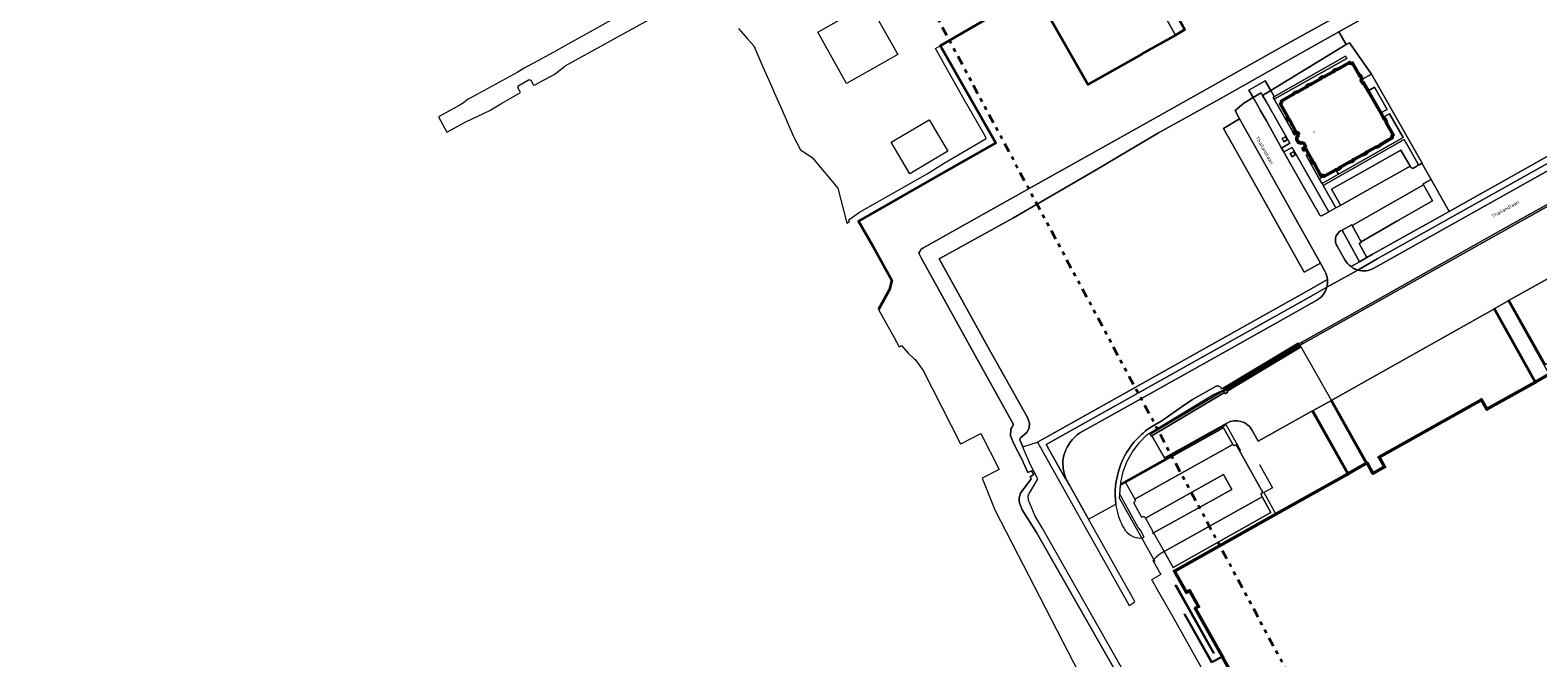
# Model space of a CAD drawing. Header units: metres. Extents: x 113441 to 115918, y 474822 to 477887.
# Tile 2 of 145: x 113980 to 114391, y 475643 to 475815. Entities that reach past the tile are written whole.
import ezdxf
from ezdxf.enums import TextEntityAlignment as Align

# ---------------------------------------------------------------- set-up
doc = ezdxf.new("R2010")
doc.units = ezdxf.units.M
doc.linetypes.add('AL-TEKENBLADGRENS', pattern=[11.5, 2.5, -1.5, 1, -1.5, 1, -1.5, 2.5])
for name, color, linetype, lineweight in [('B-WE-GK-BESCHOEIING-G', 252, 'GK-BESCHOEIING', 35), ('B-WE-GR-GRAS-GV', 252, 'Continuous', 13), ('B-WE-GR-GROENVOORZIENING-GV', 252, 'Continuous', 18), ('B-WE-IE-TERREINAFSCHEIDING_KUNSTMATIG_HEKWERK-G', 252, 'IE-TERREINAFSCHEIDING-KUNSTMATIG', 18), ('B-WE-IE-TERREINAFSCHEIDING_KUNSTMATIG_MUUR-GV', 252, 'Continuous', 18), ('B-WE-OG-BEBOUWING-GV', 7, 'Continuous', 50), ('B-WE-OG-BEBOUWING-T18', 7, 'Continuous', 50), ('B-WE-OG-TERREIN_ERF-GV', 252, 'Continuous', 18), ('B-WE-OG-TOPOGRAFIE-T18', 7, 'Continuous', 18), ('B-WE-OG-WATER-GV', 252, 'Continuous', 18), ('B-WE-OG-WATER_SLOOT-GV', 252, 'Continuous', 18), ('B-WE-VH-VERHARDING_GESLOTEN-GV', 252, 'Continuous', 18), ('B-WE-VH-VERHARDING_HALFVERHARDING-GV', 252, 'Continuous', 18), ('B-WE-VH-VERHARDING_OPEN-GV', 252, 'Continuous', 18), ('X-XX-AL-TEKENBLADGRENS-G', 252, 'AL-TEKENBLADGRENS', 35)]:
    doc.layers.add(name, color=color, linetype=linetype, lineweight=lineweight)
doc.styles.add('NLCS-ISO-ANNOTATIEF-T18', font='NLCS-ISO.ttf', dxfattribs={"height": 1.8})
doc.linetypes.add('GK-BESCHOEIING', pattern='A,30,-5,[1,NLCS.SHX,S=1,R=0,X=0,Y=0],-5', length=40)
doc.linetypes.add('IE-TERREINAFSCHEIDING-KUNSTMATIG', pattern='A,4,[82,NLCS.SHX,S=0.75,R=90,X=0,Y=0],4,-2', length=10)

msp = doc.modelspace()

# ---------------------------------------------------------------- linework, layer by layer
at = {"layer": 'B-WE-GK-BESCHOEIING-G', "ltscale": 0.5, "flags": 128}
msp.add_lwpolyline([(114331.457, 475846.649), (114331.127, 475846.463), (114330.728, 475846.239), (114316.204, 475838.064), (114299.146, 475828.434), (114290.334, 475823.529), (114290.233, 475823.487), (114295.089, 475814.862), (114292.466, 475813.38), (114283.324, 475808.217), (114283.283, 475808.199), (114268.606, 475799.866), (114254.078, 475825.414), (114228.312, 475810.459), (114228.36, 475810.389), (114243.452, 475783.913), (114227.908, 475775.101), (114206.001, 475762.616), (114209.999, 475755.64), (114215.09, 475746.443), (114214.504, 475743.887), (114211.459, 475738.502)], dxfattribs=at)
at = {"layer": 'B-WE-GR-GRAS-GV'}
msp.add_lwpolyline([(114405.781, 475823.25), (114403.913, 475826.524), (114402.475, 475829.044), (114394.53, 475842.97), (114387.844, 475839.262), (114387.131, 475840.476), (114374.086, 475833.493), (114346.366, 475819.475), (114337.091, 475814.262), (114339.082, 475810.782), (114339.945, 475811.278), (114346.037, 475802.701), (114359.791, 475778.388), (114359.753, 475778.366), (114362.267, 475773.937), (114367.198, 475765.249), (114421.15, 475795.482), (114419.868, 475797.895)], close=True, dxfattribs=at)
for points in [[(114333.231, 475748.951), (114332.048, 475751.098), (114327.642, 475748.636), (114322.458, 475757.965), (114312.676, 475775.28), (114305.594, 475787.913), (114310.01, 475790.464), (114308.754, 475792.759), (114311.127, 475794.775), (114313.702, 475796.331), (114312.552, 475798.375), (114317.002, 475800.89), (114318.493, 475798.247), (114323.439, 475801.274), (114339.082, 475810.782), (114337.091, 475814.262), (114325.221, 475807.59), (114306.609, 475797.044), (114304.307, 475795.768), (114287.912, 475786.681), (114270.868, 475776.549), (114248.285, 475763.477), (114228.014, 475752.283), (114241.316, 475728.288), (114252.135, 475708.969), (114252.7, 475707.454), (114252.573, 475706.122), (114251.957, 475704.87), (114250.191, 475703.483), (114250.009, 475702.917), (114250.837, 475700.978), (114254.875, 475702.254), (114328.042, 475743.297)], [(114328.042, 475743.297), (114333.95, 475746.612)]]:
    msp.add_lwpolyline(points, dxfattribs=at)
msp.add_lwpolyline([(114333.95, 475746.612, 0.108567), (114333.231, 475748.951)], format="xyb", dxfattribs=at)
at = {"layer": 'B-WE-GR-GROENVOORZIENING-GV'}
for points in [[(114280.428, 475841.435), (114271.046, 475857.85), (114267.345, 475864.399), (114266.678, 475864.757), (114265.866, 475864.178), (114265.793, 475863.76), (114266.89, 475859.416), (114268.247, 475856.445), (114292.466, 475813.38), (114295.089, 475814.862), (114290.233, 475823.487), (114289.497, 475824.773), (114289.378, 475825.485)], [(114317.246, 475795.254), (114316.278, 475796.904), (114315.883, 475797.603), (114313.702, 475796.331), (114315.134, 475793.797), (114315.637, 475792.908), (114317.314, 475789.924), (114321.465, 475782.526), (114323.703, 475783.838)], [(114322.487, 475785.627), (114322.976, 475784.766), (114322.106, 475784.272), (114321.617, 475785.133)], [(114324.312, 475780.174), (114323.823, 475781.035), (114324.693, 475781.529), (114325.181, 475780.668)], [(114367.198, 475765.249), (114362.267, 475773.937), (114360.101, 475772.762), (114360.213, 475772.525), (114362.638, 475768.143), (114352.901, 475762.573), (114343.144, 475756.966), (114343.202, 475756.811), (114342.642, 475756.464), (114344.737, 475752.686), (114346.483, 475753.641)]]:
    msp.add_lwpolyline(points, close=True, dxfattribs=at)
for points in [[(114490.238, 475831.784), (114490.007, 475832.139), (114347.577, 475752.274), (114342.239, 475749.236)], [(114346.641, 475749.715), (114348.432, 475750.735), (114422.758, 475792.456)], [(114354.943, 475784.866), (114332.795, 475772.323), (114336.231, 475766.187), (114337.171, 475766.687), (114337.185, 475766.695)], [(114358.659, 475778.264), (114358.654, 475778.273), (114354.943, 475784.866)], [(114324.352, 475782.667), (114322.047, 475781.489), (114322.089, 475781.415), (114327.02, 475772.801), (114331.883, 475764.256)], [(114332.509, 475764.098), (114334.319, 475765.082), (114334.375, 475765.114), (114324.352, 475782.667)], [(114337.355, 475767.336), (114335.086, 475771.307), (114342.676, 475775.609), (114353.976, 475781.963), (114356.504, 475777.591), (114356.575, 475777.43)], [(114357.607, 475777.175), (114358.493, 475777.689)], [(114340.429, 475750.162), (114342.718, 475751.52), (114337.958, 475760.129)], [(114336.586, 475755.753), (114338.719, 475751.997)], [(114333.779, 475744.572), (114328.858, 475741.786), (114257.24, 475701.606), (114262.459, 475692.271), (114262.606, 475692.328)], [(114323.337, 475736.667), (114329.61, 475740.193), (114331.05, 475740.991), (114331.388, 475741.207)], [(114265.001, 475703.593), (114265.045, 475703.634), (114265.089, 475703.675), (114265.8, 475704.325), (114266.611, 475704.869), (114276.2, 475710.262), (114306.311, 475727.111), (114323.337, 475736.667)]]:
    msp.add_lwpolyline(points, dxfattribs=at)
for points in [[(114356.575, 475777.43, 0.4239393), (114357.607, 475777.175)], [(114358.493, 475777.689, 0.4040519), (114358.659, 475778.264)], [(114331.883, 475764.256, 0.4221955), (114332.509, 475764.098)], [(114337.185, 475766.695, 0.4104194), (114337.355, 475767.336)], [(114337.958, 475760.129, 0.3547854), (114336.188, 475756.871)], [(114336.188, 475756.871, 0.0874317), (114336.586, 475755.753)], [(114338.719, 475751.997, 0.1170297), (114340.429, 475750.162)], [(114342.239, 475749.236, 0.2025364), (114346.641, 475749.715)], [(114331.388, 475741.207, 0.18933), (114333.779, 475744.572)], [(114261.87, 475697.763, -0.1651351), (114265.001, 475703.593)], [(114262.606, 475692.328, -0.1315894), (114261.87, 475697.763)]]:
    msp.add_lwpolyline(points, format="xyb", dxfattribs=at)
at = {"layer": 'B-WE-IE-TERREINAFSCHEIDING_KUNSTMATIG_HEKWERK-G'}
for points in [[(114286.949, 475669.624), (114277.221, 475686.944), (114277.315, 475688.042), (114277.592, 475691.276), (114278.249, 475694.222), (114279.282, 475697.038), (114280.769, 475699.662), (114282.566, 475702.092), (114284.708, 475704.235), (114287.232, 475705.846), (114302.69, 475715.138), (114305.395, 475716.494), (114305.612, 475716.096), (114326.509, 475728.597), (114335.23, 475713.3), (114341.096, 475702.867)], [(114310.326, 475699.864), (114306.379, 475706.99), (114277.562, 475690.853)], [(114315.403, 475696.12), (114318.937, 475689.833), (114316.57, 475688.509), (114319.924, 475682.623)]]:
    msp.add_lwpolyline(points, dxfattribs=at)
at = {"layer": 'B-WE-IE-TERREINAFSCHEIDING_KUNSTMATIG_MUUR-GV'}
for points in [[(114322.106, 475784.272), (114322.976, 475784.766), (114322.487, 475785.627), (114321.617, 475785.133)], [(114325.181, 475780.668), (114324.693, 475781.529), (114323.823, 475781.035), (114324.312, 475780.174)], [(114383.273, 475740.8), (114393.138, 475723.314), (114393.444, 475723.483), (114383.577, 475740.972)], [(114379.652, 475738.756), (114379.347, 475738.584), (114390.538, 475718.555), (114390.843, 475718.726)], [(114330.07, 475710.923), (114329.752, 475710.75), (114339.413, 475693.562), (114339.718, 475693.733)], [(114334.878, 475713.532), (114344.488, 475696.411), (114344.794, 475696.582), (114335.189, 475713.701)]]:
    msp.add_lwpolyline(points, close=True, dxfattribs=at)
at = {"layer": 'B-WE-OG-BEBOUWING-GV'}
for points in [[(114349.207, 475790.954), (114348.55, 475792.109), (114345.109, 475798.162), (114343.853, 475800.37), (114343.61, 475800.232), (114343.116, 475801.102), (114343.359, 475801.24), (114343.163, 475801.991), (114342.619, 475802.544), (114340.826, 475805.701), (114340.592, 475805.566), (114340.157, 475805.683), (114340.023, 475805.917), (114336.828, 475804.105), (114336.077, 475803.906), (114335.518, 475803.37), (114333.187, 475802.034), (114332.421, 475801.839), (114331.872, 475801.301), (114329.508, 475799.969), (114328.774, 475799.775), (114328.223, 475799.234), (114325.879, 475797.903), (114325.128, 475797.714), (114324.568, 475797.164), (114321.363, 475795.347), (114321.492, 475795.097), (114321.364, 475794.665), (114321.138, 475794.529), (114322.952, 475791.312), (114323.146, 475790.574), (114323.677, 475790.021), (114325.295, 475787.172), (114325.319, 475787.128), (114324.771, 475786.817), (114325.013, 475786.391), (114325.553, 475786.697), (114325.632, 475786.558), (114325.901, 475786.711), (114326.222, 475786.146)], [(114327.407, 475784.059), (114328, 475783.015), (114327.73, 475782.862), (114327.809, 475782.723), (114327.27, 475782.417), (114327.512, 475781.991), (114328.06, 475782.302), (114328.833, 475780.941), (114329.66, 475779.485), (114329.856, 475778.734), (114330.393, 475778.188), (114332.209, 475774.983), (114332.449, 475775.11), (114332.883, 475775.002), (114333.021, 475774.78), (114336.24, 475776.587), (114336.962, 475776.775), (114337.535, 475777.319), (114339.887, 475778.661), (114340.626, 475778.855), (114341.183, 475779.399), (114343.534, 475780.725), (114344.274, 475780.92), (114344.838, 475781.466), (114347.189, 475782.791), (114347.931, 475782.989), (114348.496, 475783.532), (114350.839, 475784.876), (114351.7, 475785.343), (114351.573, 475785.586), (114351.695, 475786.014), (114351.929, 475786.157), (114350.115, 475789.356), (114349.914, 475790.105), (114349.376, 475790.656), (114349.207, 475790.954)], [(114394.513, 475720.783), (114390.843, 475718.726), (114390.538, 475718.555), (114377.469, 475711.228), (114375.995, 475713.837), (114348.081, 475698.141), (114349.555, 475695.516), (114346.389, 475693.739), (114344.794, 475696.582), (114344.488, 475696.411), (114339.718, 475693.733), (114339.413, 475693.562), (114319.924, 475682.623), (114292.21, 475667.068), (114295.475, 475661.251), (114296.347, 475661.741), (114298.789, 475657.389), (114297.908, 475656.916), (114305.221, 475643.878), (114305.365, 475643.621), (114348.272, 475567.122)]]:
    msp.add_lwpolyline(points, dxfattribs=at)
msp.add_lwpolyline([(114326.222, 475786.146, 1.0000048), (114327.407, 475784.059)], format="xyb", dxfattribs=at)
at = {"layer": 'B-WE-OG-TERREIN_ERF-GV'}
msp.add_lwpolyline([(114173.275, 475815.146), (114174.47, 475813.789), (114175.626, 475812.476), (114177.45, 475810.405), (114179.927, 475804.742), (114182.338, 475799.229), (114183.019, 475797.672), (114185.085, 475793.065), (114188.305, 475785.72), (114190.222, 475782.088), (114193.377, 475779.947), (114200.322, 475771.554), (114202.831, 475762.046), (114203.595, 475762.441), (114203.329, 475762.902), (114206.307, 475765), (114224.737, 475775.538), (114229.188, 475778.303), (114240.88, 475785.132), (114240.466, 475785.952), (114234.6, 475796.26), (114227.031, 475809.722), (114228.312, 475810.459), (114254.078, 475825.414), (114268.606, 475799.866), (114283.283, 475808.199), (114283.324, 475808.217), (114292.466, 475813.38), (114268.247, 475856.445)], dxfattribs=at)
for points in [[(114216.727, 475808.045), (114202.75, 475800.106), (114194.881, 475814.156), (114208.83, 475821.98)], [(114339.945, 475811.278), (114339.082, 475810.782), (114323.439, 475801.274), (114318.493, 475798.247), (114318.506, 475798.224), (114319.429, 475796.566), (114319.487, 475796.605), (114338.919, 475807.611), (114339.228, 475807.018), (114319.434, 475795.838), (114324.585, 475786.769), (114325.295, 475787.172), (114323.677, 475790.021), (114323.146, 475790.574), (114322.952, 475791.312), (114321.138, 475794.529), (114321.364, 475794.665), (114321.492, 475795.097), (114321.363, 475795.347), (114324.568, 475797.164), (114325.128, 475797.714), (114325.879, 475797.903), (114328.223, 475799.234), (114328.774, 475799.775), (114329.508, 475799.969), (114331.872, 475801.301), (114332.421, 475801.839), (114333.187, 475802.034), (114335.518, 475803.37), (114336.077, 475803.906), (114336.828, 475804.105), (114340.023, 475805.917), (114340.157, 475805.683), (114340.592, 475805.566), (114340.826, 475805.701), (114342.619, 475802.544), (114343.163, 475801.991), (114343.359, 475801.24), (114346.037, 475802.701)], [(114345.109, 475798.162), (114348.55, 475792.109), (114350.264, 475793.034), (114346.767, 475799.167)], [(114225.275, 475790.231), (114230.369, 475781.639), (114220.047, 475775.519), (114214.952, 475784.112)], [(114349.207, 475790.954), (114349.376, 475790.656), (114349.914, 475790.105), (114350.115, 475789.356), (114351.929, 475786.157), (114351.695, 475786.014), (114351.573, 475785.586), (114351.7, 475785.343), (114350.839, 475784.876), (114348.496, 475783.532), (114347.931, 475782.989), (114347.189, 475782.791), (114344.838, 475781.466), (114344.274, 475780.92), (114343.534, 475780.725), (114341.183, 475779.399), (114340.626, 475778.855), (114339.887, 475778.661), (114337.535, 475777.319), (114336.962, 475776.775), (114336.24, 475776.587), (114336.943, 475775.379), (114354.639, 475785.389), (114350.936, 475791.862)], [(114330.393, 475778.188), (114329.856, 475778.734), (114329.66, 475779.485), (114328.833, 475780.941), (114328.137, 475780.547), (114331.741, 475774.173), (114333.021, 475774.78), (114332.883, 475775.002), (114332.449, 475775.11), (114332.209, 475774.983)], [(114336.943, 475775.379), (114336.24, 475776.587), (114333.021, 475774.78), (114331.741, 475774.173), (114332.49, 475772.86)]]:
    msp.add_lwpolyline(points, close=True, dxfattribs=at)
at = {"layer": 'B-WE-OG-WATER-GV'}
for points in [[(114295.089, 475814.862), (114292.466, 475813.38), (114283.324, 475808.217), (114283.283, 475808.199), (114268.606, 475799.866), (114254.078, 475825.414), (114228.312, 475810.459), (114228.36, 475810.389), (114243.452, 475783.913), (114227.908, 475775.101), (114206.001, 475762.616), (114209.999, 475755.64), (114215.09, 475746.443), (114214.504, 475743.887), (114211.459, 475738.502), (114212.387, 475736.821), (114215.707, 475730.817), (114217.143, 475728.256), (114217.445, 475728.439), (114217.716, 475728.604), (114219.517, 475726.583), (114221.226, 475724.991), (114221.546, 475724.693), (114223.683, 475721.857), (114233.806, 475701.776), (114234.105, 475701.928), (114239.39, 475704.622), (114244.372, 475694.84), (114239.722, 475692.449), (114243.196, 475683.745), (114281.582, 475609.263)], [(114250.23, 475688.348), (114253.129, 475692.239), (114252.86, 475692.806), (114253.834, 475693.391), (114253.243, 475694.479), (114252.201, 475693.939), (114250.571, 475697.608), (114248.503, 475701.64), (114247.461, 475703.967), (114247.55, 475705.835), (114247.892, 475706.238), (114248.283, 475707.066), (114237.881, 475725.954), (114223.065, 475752.564), (114222.483, 475753.854), (114222.715, 475754.301), (114223.11, 475754.915), (114223.597, 475755.239), (114245.756, 475767.686), (114268.849, 475780.605), (114286.385, 475790.384), (114305.53, 475801.126), (114322.962, 475810.985), (114345.129, 475823.327)], [(114254.546, 475677.572), (114250.694, 475683.829), (114249.919, 475685.656)], [(114322.866, 475557.777), (114254.546, 475677.572)]]:
    msp.add_lwpolyline(points, dxfattribs=at)
msp.add_lwpolyline([(114249.919, 475685.656, -0.1539413), (114250.23, 475688.348)], format="xyb", dxfattribs=at)
at = {"layer": 'B-WE-OG-WATER_SLOOT-GV'}
for points in [[(114345.129, 475823.327), (114322.962, 475810.985), (114305.53, 475801.126), (114286.385, 475790.384), (114268.849, 475780.605), (114245.756, 475767.686), (114223.597, 475755.239), (114223.11, 475754.915), (114222.715, 475754.301), (114222.483, 475753.854), (114223.065, 475752.564), (114237.881, 475725.954), (114248.283, 475707.066), (114247.892, 475706.238), (114247.55, 475705.835), (114247.461, 475703.967), (114248.503, 475701.64), (114250.571, 475697.608), (114252.201, 475693.939), (114253.243, 475694.479), (114253.834, 475693.391), (114252.86, 475692.806), (114253.129, 475692.239), (114250.23, 475688.348)], [(114304.307, 475795.768), (114306.609, 475797.044), (114325.221, 475807.59), (114337.091, 475814.262), (114346.366, 475819.475)], [(114252.919, 475688.797), (114254.956, 475692.29), (114252.859, 475696.241), (114251.162, 475700.216), (114250.837, 475700.978), (114250.009, 475702.917), (114250.191, 475703.483), (114251.957, 475704.87), (114252.573, 475706.122), (114252.7, 475707.454), (114252.135, 475708.969), (114241.316, 475728.288), (114228.014, 475752.283), (114248.285, 475763.477), (114270.868, 475776.549), (114287.912, 475786.681), (114304.307, 475795.768)], [(114249.919, 475685.656), (114250.694, 475683.829), (114254.546, 475677.572), (114322.866, 475557.777), (114332.994, 475540.452), (114352.95, 475505.596), (114353.163, 475504.903), (114354.984, 475503.935), (114356.859, 475503.45), (114361.213, 475505.853), (114369.922, 475490.488), (114372.278, 475491.532), (114370.799, 475494.216), (114368.497, 475499.234), (114366.129, 475504.961), (114362.554, 475510.764), (114355.534, 475506.971), (114353.423, 475507.865), (114324.042, 475559.192), (114256.147, 475678.85), (114254.172, 475682.079), (114252.44, 475686.402), (114252.336, 475687.578)]]:
    msp.add_lwpolyline(points, dxfattribs=at)
for points in [[(114250.23, 475688.348, 0.1539413), (114249.919, 475685.656)], [(114252.336, 475687.578, -0.0599129), (114252.919, 475688.797)]]:
    msp.add_lwpolyline(points, format="xyb", dxfattribs=at)
at = {"layer": 'B-WE-VH-VERHARDING_GESLOTEN-GV'}
for points in [[(114116.687, 475800.911), (114117.25, 475799.91), (114117.367, 475799.7), (114117.765, 475799.795), (114119.026, 475800.478), (114122.938, 475802.6), (114124.032, 475803.46), (114125.925, 475804.949), (114160.6, 475824.145), (114163.471, 475825.488), (114166.811, 475827.331), (114168.77, 475828.412), (114183.938, 475837.017), (114197.996, 475844.9), (114198.101, 475844.959)], [(114178.16, 475838.184), (114177.488, 475839.4), (114173.651, 475837.395), (114162.51, 475831.151), (114159.207, 475828.98), (114126.254, 475810.594), (114122.689, 475808.605), (114117.334, 475805.685), (114114.794, 475804.3), (114112.866, 475803.191), (114101.89, 475797.188), (114100.045, 475796.179), (114099.624, 475795.949), (114098.211, 475794.894), (114097.005, 475794.186), (114091.374, 475791.069), (114093.707, 475786.843), (114098.884, 475789.718), (114105.557, 475792.872), (114105.679, 475792.946), (114108.37, 475794.6), (114113.772, 475797.683), (114113.651, 475797.913), (114113.129, 475798.903)], [(114483.52, 475826.882), (114478.604, 475823.693), (114477.556, 475823.197), (114422.758, 475792.456), (114348.432, 475750.735), (114346.641, 475749.715)], [(114113.312, 475799.641), (114115.999, 475801.107)], [(114331.883, 475764.256), (114327.02, 475772.801), (114322.089, 475781.415), (114322.047, 475781.489), (114321.465, 475782.526), (114317.314, 475789.924), (114315.637, 475792.908), (114315.134, 475793.797), (114313.702, 475796.331), (114311.127, 475794.775), (114308.754, 475792.759), (114310.01, 475790.464), (114316.847, 475778.232), (114326.696, 475760.652), (114332.048, 475751.098), (114333.231, 475748.951)], [(114356.575, 475777.43), (114356.504, 475777.591), (114345.494, 475771.404), (114337.185, 475766.695), (114337.171, 475766.687), (114336.231, 475766.187), (114336.225, 475766.184), (114334.375, 475765.114), (114334.319, 475765.082), (114332.509, 475764.098)], [(114337.958, 475760.129), (114340.598, 475761.599), (114340.717, 475761.381), (114350.47, 475766.931), (114360.213, 475772.525), (114360.101, 475772.762), (114362.267, 475773.937), (114359.753, 475778.366), (114358.873, 475777.871), (114358.659, 475778.264)], [(114358.493, 475777.689), (114357.607, 475777.175)], [(114379.347, 475738.584), (114379.652, 475738.756), (114383.273, 475740.8), (114383.577, 475740.972), (114399.907, 475750.088), (114409.943, 475732.915), (114427.849, 475742.964), (114421.121, 475754.763), (114415.19, 475765.165), (114409.831, 475774.781), (114409.542, 475775.3), (114381.488, 475759.575), (114327.197, 475729.131), (114326.368, 475728.679), (114326.66, 475728.15), (114306.579, 475716.189), (114306.742, 475715.888), (114306.089, 475715.485), (114305.888, 475715.785), (114286.019, 475704.024), (114289.504, 475697.958), (114306.516, 475707.489)], [(114304.937, 475717.048), (114305.079, 475716.813), (114305.474, 475717.037), (114326.023, 475729.288), (114326.143, 475729.094), (114326.956, 475729.551), (114339.164, 475736.403), (114381.224, 475760.01), (114409.311, 475775.715)], [(114338.719, 475751.997), (114336.586, 475755.753)], [(114342.239, 475749.236), (114333.779, 475744.572)], [(114333.779, 475744.572), (114342.239, 475749.236)], [(114331.388, 475741.207), (114331.05, 475740.991), (114329.61, 475740.193), (114323.337, 475736.667), (114306.311, 475727.111), (114276.2, 475710.262), (114266.611, 475704.869), (114265.8, 475704.325), (114265.089, 475703.675), (114265.045, 475703.634), (114265.001, 475703.593)], [(114313.354, 475705.585), (114315.08, 475702.555), (114329.752, 475710.75), (114330.07, 475710.923), (114334.878, 475713.532), (114335.189, 475713.701), (114379.347, 475738.584)], [(114284.719, 475705.609), (114285.471, 475706.127), (114286.862, 475707.009), (114288.609, 475708.028), (114289.43, 475708.551), (114294.349, 475711.988), (114297.165, 475713.947), (114303.568, 475717.516)], [(114263.48, 475690.67), (114268.79, 475681.204), (114276.256, 475685.362)], [(114307.868, 475689.345), (114305.561, 475693.468), (114284.281, 475681.499), (114286.309, 475677.914)], [(114286.21, 475677.293), (114286.537, 475677.475), (114307.868, 475689.345)]]:
    msp.add_lwpolyline(points, dxfattribs=at)
for points in [[(114115.999, 475801.107, -0.3881478), (114116.687, 475800.911)], [(114113.129, 475798.903, -0.3311643), (114113.312, 475799.641)], [(114357.607, 475777.175, -0.4239393), (114356.575, 475777.43)], [(114358.659, 475778.264, -0.4040519), (114358.493, 475777.689)], [(114332.509, 475764.098, -0.4221955), (114331.883, 475764.256)], [(114336.188, 475756.871, -0.3547854), (114337.958, 475760.129)], [(114336.586, 475755.753, -0.0874317), (114336.188, 475756.871)], [(114340.429, 475750.162, -0.1170297), (114338.719, 475751.997)], [(114333.231, 475748.951, -0.108567), (114333.95, 475746.612)], [(114342.239, 475749.236, -0.0926733), (114340.429, 475750.162)], [(114346.641, 475749.715, -0.2025364), (114342.239, 475749.236)], [(114333.779, 475744.572, -0.18933), (114331.388, 475741.207)], [(114333.95, 475746.612, -0.0803029), (114333.779, 475744.572)], [(114303.568, 475717.516, -0.4140324), (114304.937, 475717.048)], [(114306.516, 475707.489, -0.4077205), (114313.354, 475705.585)], [(114265.001, 475703.593, 0.1651351), (114261.87, 475697.763)], [(114277.197, 475695.123, -0.113222), (114282.073, 475703.2)], [(114282.073, 475703.2, -0.0421274), (114284.719, 475705.609)], [(114261.87, 475697.763, 0.1315894), (114262.606, 475692.328)], [(114276.256, 475685.362, -0.1134894), (114277.197, 475695.123)], [(114262.606, 475692.328, 0.0443812), (114263.48, 475690.67)], [(114286.309, 475677.914, -0.3654131), (114286.21, 475677.293)]]:
    msp.add_lwpolyline(points, format="xyb", dxfattribs=at)
for points in [[(114399.907, 475750.088), (114383.577, 475740.972), (114393.444, 475723.483), (114400.748, 475727.521), (114402.157, 475725.009), (114429.379, 475740.281), (114427.849, 475742.964), (114409.943, 475732.915)], [(114383.273, 475740.8), (114379.652, 475738.756), (114390.843, 475718.726), (114394.513, 475720.783), (114393.132, 475723.248), (114393.105, 475723.296), (114393.138, 475723.314)], [(114375.995, 475713.837), (114377.469, 475711.228), (114390.538, 475718.555), (114379.347, 475738.584), (114335.189, 475713.701), (114344.794, 475696.582), (114346.389, 475693.739), (114349.555, 475695.516), (114348.081, 475698.141)], [(114306.579, 475716.189), (114326.66, 475728.15), (114326.368, 475728.679), (114285.579, 475704.4), (114285.864, 475703.932), (114286.019, 475704.024), (114305.888, 475715.785), (114306.089, 475715.485), (114306.742, 475715.888)], [(114334.878, 475713.532), (114330.07, 475710.923), (114339.718, 475693.733), (114344.488, 475696.411)], [(114308.146, 475701.634), (114305.561, 475706.163), (114278.899, 475691.258), (114281.448, 475686.665)], [(114316.116, 475687.337), (114289.374, 475672.395), (114291.836, 475668.075), (114318.499, 475683.064)]]:
    msp.add_lwpolyline(points, close=True, dxfattribs=at)
at = {"layer": 'B-WE-VH-VERHARDING_HALFVERHARDING-GV'}
for points in [[(114381.488, 475759.575), (114409.542, 475775.3), (114415.617, 475778.706), (114415.788, 475778.829), (114415.555, 475779.206), (114409.311, 475775.715), (114381.224, 475760.01), (114339.164, 475736.403), (114326.956, 475729.551), (114327.197, 475729.131)], [(114326.269, 475728.89), (114326.143, 475729.094), (114326.023, 475729.288), (114305.474, 475717.037), (114305.704, 475716.657)], [(114302.856, 475644.59), (114292.439, 475663.173), (114292.659, 475663.296), (114303.076, 475644.713)]]:
    msp.add_lwpolyline(points, close=True, dxfattribs=at)
for points in [[(114306.516, 475707.489), (114289.504, 475697.958), (114286.019, 475704.024), (114285.864, 475703.932), (114285.579, 475704.4), (114326.368, 475728.679)], [(114326.368, 475728.679), (114327.197, 475729.131), (114326.956, 475729.551), (114326.143, 475729.094), (114326.269, 475728.89), (114305.704, 475716.657), (114305.474, 475717.037), (114305.079, 475716.813), (114304.937, 475717.048)], [(114303.568, 475717.516), (114297.165, 475713.947), (114294.349, 475711.988), (114289.43, 475708.551), (114288.609, 475708.028), (114286.862, 475707.009), (114285.471, 475706.127), (114284.719, 475705.609)], [(114348.272, 475567.122), (114305.365, 475643.621), (114302.321, 475642), (114294.881, 475655.297), (114295.09, 475655.426), (114302.435, 475642.381), (114305.221, 475643.878), (114297.908, 475656.916), (114298.789, 475657.389), (114296.347, 475661.741), (114295.475, 475661.251), (114292.21, 475667.068), (114319.924, 475682.623), (114339.413, 475693.562), (114329.752, 475710.75), (114315.08, 475702.555), (114313.354, 475705.585)], [(114283.991, 475676.305), (114282.917, 475678.197), (114282.297, 475679.003), (114279.411, 475684.239), (114277.315, 475688.042), (114277.525, 475690.49), (114278.899, 475691.258), (114305.561, 475706.163), (114308.146, 475701.634), (114308.18, 475701.578)], [(114308.809, 475701.414), (114309.088, 475701.516), (114316.323, 475688.521), (114316.089, 475688.336)], [(114315.944, 475687.714), (114316.116, 475687.337), (114318.499, 475683.064), (114291.836, 475668.075), (114289.374, 475672.395), (114288.712, 475671.975)], [(114278.085, 475679.332), (114278.515, 475678.662)], [(114286.325, 475669.921), (114288.485, 475666.147), (114285.985, 475664.72), (114286.104, 475664.498), (114287.864, 475661.411), (114291.664, 475654.776), (114341.339, 475566.021), (114356.483, 475539.158)]]:
    msp.add_lwpolyline(points, dxfattribs=at)
for points in [[(114304.937, 475717.048, 0.4140324), (114303.568, 475717.516)], [(114313.354, 475705.585, 0.4077205), (114306.516, 475707.489)], [(114282.073, 475703.2, 0.113222), (114277.197, 475695.123)], [(114284.719, 475705.609, 0.0421274), (114282.073, 475703.2)], [(114308.18, 475701.578, 0.4494064), (114308.809, 475701.414)], [(114277.197, 475695.123, 0.1134894), (114276.256, 475685.362)], [(114276.256, 475685.362, 0.0925017), (114278.085, 475679.332)], [(114316.089, 475688.336, 0.3456163), (114315.944, 475687.714)], [(114278.515, 475678.662, 0.2759807), (114283.088, 475676.091)], [(114283.088, 475676.091, 0.0243101), (114283.991, 475676.305)], [(114286.933, 475670.609, 0.0463104), (114286.325, 475669.921)], [(114288.712, 475671.975, 0.0639841), (114286.933, 475670.609)]]:
    msp.add_lwpolyline(points, format="xyb", dxfattribs=at)
at = {"layer": 'B-WE-VH-VERHARDING_OPEN-GV'}
for points in [[(114489.431, 475833.769), (114421.15, 475795.482), (114367.198, 475765.249), (114346.483, 475753.641), (114344.737, 475752.686), (114342.718, 475751.52), (114340.429, 475750.162)], [(114342.239, 475749.236), (114347.577, 475752.274), (114490.007, 475832.139)], [(114326.222, 475786.146), (114325.901, 475786.711), (114325.632, 475786.558), (114325.553, 475786.697), (114325.013, 475786.391), (114324.771, 475786.817), (114325.319, 475787.128), (114325.295, 475787.172), (114324.585, 475786.769), (114319.434, 475795.838), (114319.128, 475796.365), (114319.429, 475796.566), (114318.506, 475798.224), (114316.278, 475796.904), (114317.246, 475795.254), (114323.703, 475783.838), (114321.465, 475782.526), (114322.047, 475781.489), (114324.352, 475782.667), (114334.375, 475765.114), (114336.225, 475766.184), (114336.231, 475766.187), (114332.795, 475772.323), (114332.49, 475772.86), (114331.741, 475774.173), (114328.137, 475780.547), (114328.833, 475780.941), (114328.06, 475782.302), (114327.512, 475781.991), (114327.27, 475782.417)], [(114327.27, 475782.417), (114327.809, 475782.723), (114327.73, 475782.862), (114328, 475783.015), (114327.407, 475784.059)], [(114356.504, 475777.591), (114353.976, 475781.963), (114342.676, 475775.609), (114335.086, 475771.307), (114337.355, 475767.336)], [(114337.185, 475766.695), (114345.494, 475771.404), (114356.504, 475777.591)], [(114333.95, 475746.612), (114328.042, 475743.297), (114254.875, 475702.254), (114263.344, 475687.147), (114279.854, 475657.696), (114280.31, 475657.966), (114281.445, 475658.639), (114281.011, 475659.42), (114268.79, 475681.204), (114263.48, 475690.67)], [(114328.858, 475741.786), (114333.779, 475744.572)], [(114262.606, 475692.328), (114262.459, 475692.271), (114257.24, 475701.606), (114328.858, 475741.786)], [(114308.18, 475701.578), (114308.146, 475701.634), (114281.448, 475686.665)], [(114316.089, 475688.336), (114316.323, 475688.521), (114309.088, 475701.516), (114308.809, 475701.414)], [(114284.138, 475681.719), (114284.281, 475681.499), (114305.561, 475693.468), (114307.868, 475689.345), (114286.537, 475677.475)], [(114281.283, 475685.913), (114281.03, 475685.789), (114283.242, 475681.765), (114283.481, 475681.913)], [(114286.537, 475677.475), (114289.374, 475672.395), (114316.116, 475687.337), (114315.944, 475687.714)]]:
    msp.add_lwpolyline(points, dxfattribs=at)
for points in [[(114339.228, 475807.018), (114338.919, 475807.611), (114319.487, 475796.605), (114319.429, 475796.566), (114319.128, 475796.365), (114319.434, 475795.838)], [(114313.702, 475796.331), (114315.883, 475797.603), (114316.278, 475796.904), (114318.506, 475798.224), (114318.493, 475798.247), (114317.002, 475800.89), (114312.552, 475798.375)], [(114354.943, 475784.866), (114358.654, 475778.273), (114358.659, 475778.264), (114358.873, 475777.871), (114359.753, 475778.366), (114359.791, 475778.388), (114346.037, 475802.701), (114343.359, 475801.24), (114343.116, 475801.102), (114343.61, 475800.232), (114343.853, 475800.37), (114345.109, 475798.162), (114346.767, 475799.167), (114350.264, 475793.034), (114348.55, 475792.109), (114349.207, 475790.954), (114350.936, 475791.862), (114354.639, 475785.389), (114336.943, 475775.379), (114332.49, 475772.86), (114332.795, 475772.323)], [(114310.01, 475790.464), (114305.594, 475787.913), (114312.676, 475775.28), (114322.458, 475757.965), (114327.642, 475748.636), (114332.048, 475751.098), (114326.696, 475760.652), (114316.847, 475778.232)], [(114360.213, 475772.525), (114350.47, 475766.931), (114340.717, 475761.381), (114343.144, 475756.966), (114352.901, 475762.573), (114362.638, 475768.143)], [(114340.717, 475761.381), (114340.598, 475761.599), (114337.958, 475760.129), (114342.718, 475751.52), (114344.737, 475752.686), (114342.642, 475756.464), (114343.202, 475756.811), (114343.144, 475756.966)]]:
    msp.add_lwpolyline(points, close=True, dxfattribs=at)
for points in [[(114327.407, 475784.059, -1.0000048), (114326.222, 475786.146)], [(114337.355, 475767.336, -0.4104194), (114337.185, 475766.695)], [(114340.429, 475750.162, 0.0926733), (114342.239, 475749.236)], [(114333.779, 475744.572, 0.0803029), (114333.95, 475746.612)], [(114308.809, 475701.414, -0.4494064), (114308.18, 475701.578)], [(114263.48, 475690.67, -0.0443812), (114262.606, 475692.328)], [(114281.448, 475686.665, -0.4533623), (114281.283, 475685.913)], [(114315.944, 475687.714, -0.3456163), (114316.089, 475688.336)], [(114283.481, 475681.913, -0.4199772), (114284.138, 475681.719)]]:
    msp.add_lwpolyline(points, format="xyb", dxfattribs=at)
at = {"layer": 'X-XX-AL-TEKENBLADGRENS-G'}
msp.add_lwpolyline([(114444.131, 477518.262), (115425.394, 475693.653), (115098.243, 474839.844), (114578.24, 475162.508), (113568.556, 477049.85), (114444.131, 477518.262)], dxfattribs=at)

# ---------------------------------------------------------------- texts
at = {"layer": 'B-WE-OG-BEBOUWING-T18', "style": 'NLCS-ISO-ANNOTATIEF-T18'}
msp.add_text('6', height=0.64, rotation=29.6, dxfattribs=at).set_placement((114330.335, 475787.004), align=Align.MIDDLE)
at = {"layer": 'B-WE-OG-TOPOGRAFIE-T18', "style": 'NLCS-ISO-ANNOTATIEF-T18'}
for rotation, p in [(299.9, (114316.817, 475781.944)), (29.3, (114382.488, 475765.861))]:
    msp.add_text('Thailandlaan', height=1, rotation=rotation, dxfattribs=at).set_placement(p, align=Align.MIDDLE)

doc.saveas('drawing.dxf')
